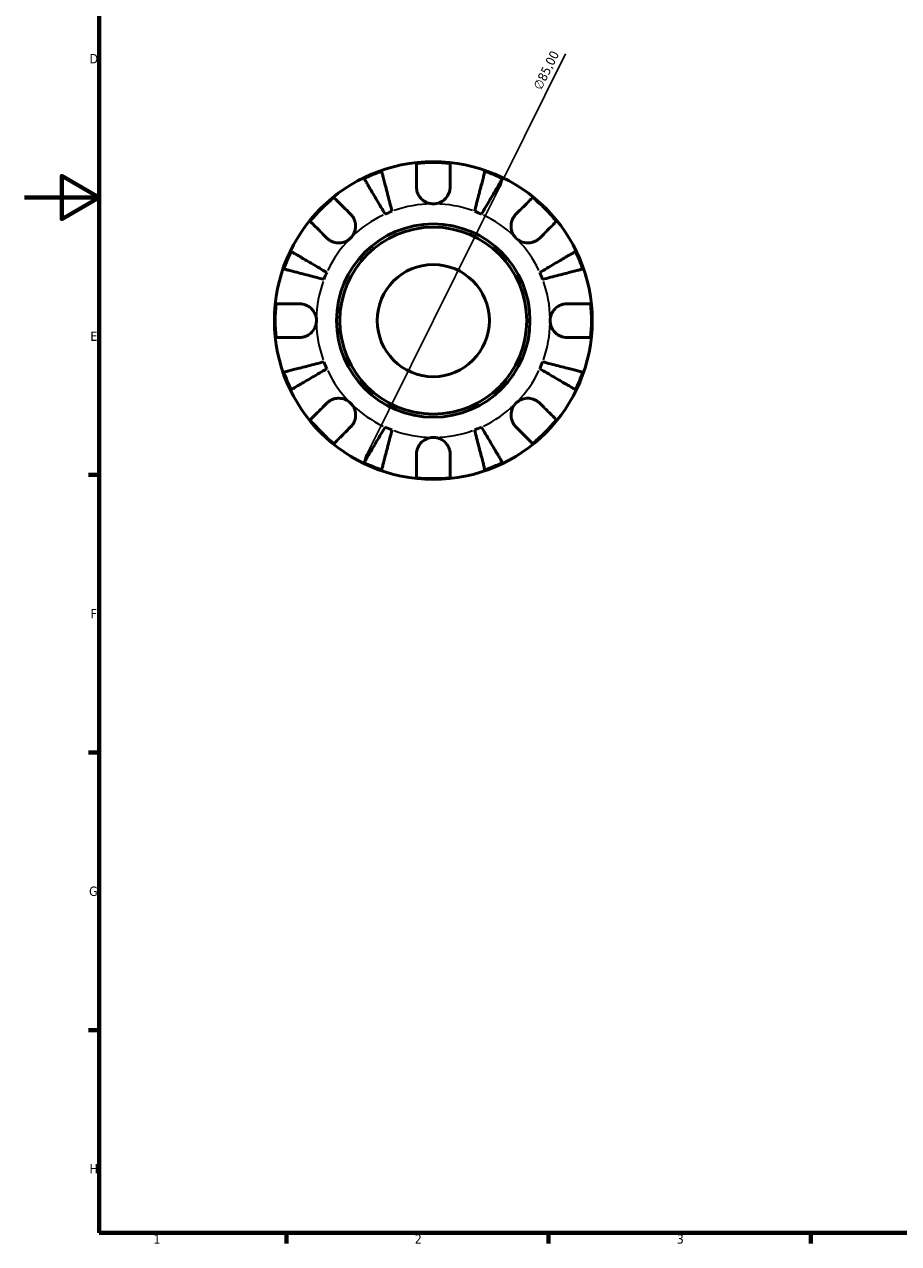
# Model space of a CAD drawing. Header units: millimetres. Extents: x 0 to 902, y 0 to 594.
# Tile 1 of 5: x 0 to 234, y 17 to 343. Entities that reach past the tile are written whole.
import ezdxf

# ---------------------------------------------------------------- set-up
doc = ezdxf.new("R2010")
doc.units = ezdxf.units.MM
for name, color, linetype, lineweight in [('Border (ISO)', 7, 'Continuous', 70), ('Dimension (ISO)', 7, 'Continuous', 25), ('Visible (ISO)', 7, 'Continuous', 50), ('Visible Narrow (ISO)', 7, 'Continuous', 35)]:
    doc.layers.add(name, color=color, linetype=linetype, lineweight=lineweight)
doc.styles.add('Note Text (ISO)', font='tahoma.ttf')
doc.dimstyles.new('Default (ISO)', dxfattribs={"dimtxt": 2.5, "dimasz": 2.5, "dimexe": 3.175, "dimexo": 0, "dimgap": 0.762, "dimtad": 1, "dimrnd": 1e-08, "dimzin": 0, "dimtxsty": 'Note Text (ISO)', "dimcen": 0.09, "dimdle": 10, "dimclrd": 256, "dimclre": 256, "dimclrt": 232, "dimazin": 0, "dimtfac": 1.40208, "dimtmove": 0, "dimatfit": 3, "dimfxl": 1, "dimtolj": 1, "dimtzin": 0, "dimlwd": -1, "dimlwe": -1, "dimarcsym": 0})

# ---------------------------------------------------------------- blocks, each defined once
blk = doc.blocks.new('Borders Default Border')
at = {"layer": 'Border (ISO)'}
for p, q in [((20, 222.75), (17.1, 222.75)), ((20, 148.5), (17.1, 148.5)), ((20, 74.25), (17.1, 74.25)), ((70.08, 20), (70.08, 17.1)), ((140.17, 20), (140.17, 17.1)), ((210.25, 20), (210.25, 17.1))]:
    blk.add_line(p, q, dxfattribs=at)
at = {"layer": 'Border (ISO)', "flags": 128}
for points in [[(20, 20), (20, 574), (821, 574), (821, 20), (20, 20)], [(0, 297), (20, 297), (10, 302.77), (10, 291.23), (20, 297)]]:
    blk.add_lwpolyline(points, dxfattribs=at)
at = {"layer": 'Border (ISO)', "color": 232, "true_color": 0xca0064, "char_height": 2.5, "attachment_point": 7, "style": 'Note Text (ISO)'}
for s, insert in [('D', (17.43, 332.88)), ('E', (17.64, 258.63)), ('F', (17.7, 184.38)), ('G', (17.31, 110.08)), ('H', (17.44, 35.88)), ('1', (34.48, 17.1)), ('2', (104.37, 17.1)), ('3', (174.43, 17.05))]:
    blk.add_mtext(s, dxfattribs=dict(at, insert=insert))
blk = doc.blocks.new('*D11')
at = {"layer": 'Defpoints', "color": 0, "transparency": 16777216}
for p in [(128.2, 302.14), (90.46, 225.97)]:
    blk.add_point(p, dxfattribs=at)
at = {"layer": 'Dimension (ISO)', "transparency": 16777216}
for p, q in [((128.2, 302.14), (144.71, 335.44)), ((91.57, 228.21), (127.09, 299.9))]:
    blk.add_line(p, q, dxfattribs=at)
for points in [[(126.72, 300.08), (127.46, 299.71), (128.2, 302.14)], [(91.2, 228.4), (91.94, 228.03), (90.46, 225.97)]]:
    blk.add_solid(points, dxfattribs=at)
at = {"layer": 'Dimension (ISO)', "color": 232, "true_color": 0xca0064, "transparency": 16777216, "insert": (135.93, 326.68), "char_height": 2.5, "attachment_point": 1, "rotation": 63.6393, "style": 'Note Text (ISO)'}
blk.add_mtext('\\A1;∅85,00', dxfattribs=at)

msp = doc.modelspace()

# ---------------------------------------------------------------- linework, layer by layer
at = {"layer": 'Visible (ISO)'}
for radius in [42.5, 25.85, 25, 15]:
    msp.add_circle((109.331, 264.055), radius, dxfattribs=at)
for radius, start, end in [(42.273, 109.05437, 115.94563), (42.273, 83.88919, 96.11081), (42.273, 64.05437, 70.94563), (42.273, 128.88919, 141.11081), (42.273, 38.88919, 51.11081), (31.25, 110.66622, 114.33378), (31.25, 65.66622, 69.33378), (42.273, 154.05437, 160.94563), (42.273, 19.05437, 25.94563), (31.25, 155.66622, 159.33378), (31.25, 20.66622, 24.33378), (42.273, 173.88919, 186.11081), (42.273, 353.88919, 6.11081), (31.25, 200.66622, 204.33378), (31.25, 335.66622, 339.33378), (42.273, 199.05437, 205.94563), (42.273, 334.05437, 340.94563), (42.273, 218.88919, 231.11081), (31.25, 245.66622, 249.33378), (31.25, 290.66622, 294.33378), (42.273, 308.88919, 321.11081), (42.273, 244.05437, 250.94563), (42.273, 289.05437, 295.94563), (42.273, 263.88919, 276.11081)]:
    msp.add_arc((109.331, 264.055), radius, start, end, dxfattribs=at)
for points, knots in [([(95.53, 304.012), (95.567, 303.869), (95.623, 303.654), (95.754, 303.145), (95.843, 302.803), (96.054, 301.987), (96.176, 301.514), (96.423, 300.561), (96.57, 299.993), (96.886, 298.769), (97.055, 298.114), (97.378, 296.866), (97.561, 296.158), (97.936, 294.71), (98.127, 293.971), (98.302, 293.294)], [0.2134337, 0.2134337, 0.2134337, 0.2134337, 0.41601, 0.41601, 0.6243485, 0.6243485, 0.832687, 0.832687, 1.0415719, 1.0415719, 1.2504568, 1.2504568, 1.4601279, 1.4601279, 1.6697991, 1.6697991, 1.6697991, 1.6697991]), ([(104.831, 299.805), (104.831, 300.306), (104.831, 300.814), (104.831, 301.93), (104.831, 302.519), (104.831, 303.505), (104.831, 303.994), (104.831, 304.838), (104.831, 305.193), (104.831, 305.718), (104.831, 305.94), (104.831, 306.088)], [5.50227189, 5.50227189, 5.50227189, 5.50227189, 5.66172607, 5.66172607, 5.87111315, 5.87111315, 6.07951382, 6.07951382, 6.28791448, 6.28791448, 6.49007585, 6.49007585, 6.49007585, 6.49007585]), ([(113.831, 306.088), (113.831, 305.94), (113.831, 305.718), (113.831, 305.193), (113.831, 304.838), (113.831, 303.994), (113.831, 303.505), (113.831, 302.519), (113.831, 301.93), (113.831, 300.814), (113.831, 300.306), (113.831, 299.805)], [0.21343841, 0.21343841, 0.21343841, 0.21343841, 0.41559978, 0.41559978, 0.62400044, 0.62400044, 0.8324011, 0.8324011, 1.04178819, 1.04178819, 1.20124236, 1.20124236, 1.20124236, 1.20124236]), ([(120.36, 293.294), (120.535, 293.971), (120.726, 294.71), (121.1, 296.158), (121.283, 296.866), (121.606, 298.114), (121.776, 298.769), (122.092, 299.993), (122.239, 300.561), (122.485, 301.514), (122.608, 301.987), (122.819, 302.803), (122.907, 303.145), (123.039, 303.654), (123.094, 303.869), (123.131, 304.012)], [5.0161165, 5.0161165, 5.0161165, 5.0161165, 5.2257877, 5.2257877, 5.4354588, 5.4354588, 5.6443437, 5.6443437, 5.8532286, 5.8532286, 6.0615671, 6.0615671, 6.2699056, 6.2699056, 6.472482, 6.472482, 6.472482, 6.472482]), ([(96.454, 292.529), (96.099, 293.131), (95.712, 293.789), (94.953, 295.077), (94.582, 295.708), (93.927, 296.819), (93.584, 297.402), (92.943, 298.49), (92.645, 298.996), (92.145, 299.844), (91.897, 300.265), (91.47, 300.991), (91.29, 301.296), (91.023, 301.748), (90.911, 301.94), (90.836, 302.067)], [5.0161165, 5.0161165, 5.0161165, 5.0161165, 5.2257877, 5.2257877, 5.4354588, 5.4354588, 5.6443437, 5.6443437, 5.8532286, 5.8532286, 6.0615671, 6.0615671, 6.2699056, 6.2699056, 6.472482, 6.472482, 6.472482, 6.472482]), ([(127.826, 302.067), (127.751, 301.94), (127.638, 301.748), (127.372, 301.296), (127.192, 300.991), (126.764, 300.265), (126.516, 299.844), (126.017, 298.996), (125.719, 298.49), (125.078, 297.402), (124.734, 296.819), (124.08, 295.708), (123.708, 295.077), (122.949, 293.789), (122.562, 293.131), (122.207, 292.529)], [0.2134337, 0.2134337, 0.2134337, 0.2134337, 0.41601, 0.41601, 0.6243485, 0.6243485, 0.832687, 0.832687, 1.0415719, 1.0415719, 1.2504568, 1.2504568, 1.4601279, 1.4601279, 1.6697991, 1.6697991, 1.6697991, 1.6697991]), ([(82.791, 296.959), (82.896, 296.854), (83.053, 296.697), (83.424, 296.326), (83.675, 296.075), (84.271, 295.478), (84.617, 295.133), (85.315, 294.435), (85.731, 294.019), (86.52, 293.229), (86.88, 292.87), (87.234, 292.516)], [0.21343841, 0.21343841, 0.21343841, 0.21343841, 0.41559978, 0.41559978, 0.62400044, 0.62400044, 0.8324011, 0.8324011, 1.04178819, 1.04178819, 1.20124236, 1.20124236, 1.20124236, 1.20124236]), ([(109.331, 295.305), (108.912, 295.305), (108.496, 295.364), (107.606, 295.618), (107.146, 295.839), (106.357, 296.397), (106.025, 296.717), (105.509, 297.397), (105.314, 297.739), (105.075, 298.324), (105.002, 298.554), (104.899, 298.995), (104.866, 299.205), (104.836, 299.546), (104.831, 299.676), (104.831, 299.805)], [0, 0, 0, 0, 0.1255823, 0.1255823, 0.27758688, 0.27758688, 0.41565829, 0.41565829, 0.53558864, 0.53558864, 0.6106285, 0.6106285, 0.67830711, 0.67830711, 0.7205994, 0.7205994, 0.7205994, 0.7205994]), ([(113.831, 299.805), (113.831, 299.596), (113.816, 299.385), (113.756, 298.963), (113.711, 298.753), (113.574, 298.283), (113.473, 298.026), (113.122, 297.331), (112.822, 296.92), (112.053, 296.179), (111.581, 295.868), (110.515, 295.423), (109.926, 295.305), (109.331, 295.305)], [-0.72877811, -0.72877811, -0.72877811, -0.72877811, -0.65864576, -0.65864576, -0.58948737, -0.58948737, -0.50282865, -0.50282865, -0.34782332, -0.34782332, -0.17870564, -0.17870564, 0, 0, 0, 0]), ([(131.428, 292.516), (131.782, 292.87), (132.141, 293.229), (132.93, 294.019), (133.347, 294.435), (134.044, 295.133), (134.39, 295.478), (134.987, 296.075), (135.237, 296.326), (135.609, 296.697), (135.766, 296.854), (135.87, 296.959)], [5.50227189, 5.50227189, 5.50227189, 5.50227189, 5.66172607, 5.66172607, 5.87111315, 5.87111315, 6.07951382, 6.07951382, 6.28791448, 6.28791448, 6.49007585, 6.49007585, 6.49007585, 6.49007585]), ([(80.87, 286.152), (80.516, 286.506), (80.157, 286.865), (79.367, 287.655), (78.951, 288.071), (78.253, 288.769), (77.908, 289.114), (77.311, 289.711), (77.06, 289.962), (76.689, 290.333), (76.532, 290.49), (76.427, 290.595)], [5.50227189, 5.50227189, 5.50227189, 5.50227189, 5.66172607, 5.66172607, 5.87111315, 5.87111315, 6.07951382, 6.07951382, 6.28791448, 6.28791448, 6.49007585, 6.49007585, 6.49007585, 6.49007585]), ([(87.234, 292.516), (87.323, 292.427), (87.409, 292.333), (87.677, 292.016), (87.843, 291.776), (88.139, 291.242), (88.265, 290.949), (88.491, 290.201), (88.557, 289.741), (88.544, 288.709), (88.43, 288.148), (87.987, 287.073), (87.655, 286.573), (87.234, 286.152)], [-0.72474413, -0.72474413, -0.72474413, -0.72474413, -0.68292689, -0.68292689, -0.58946764, -0.58946764, -0.49014387, -0.49014387, -0.34933517, -0.34933517, -0.17856496, -0.17856496, 0, 0, 0, 0]), ([(131.428, 286.152), (131.187, 286.393), (130.974, 286.661), (130.6, 287.259), (130.445, 287.591), (130.18, 288.402), (130.105, 288.889), (130.114, 289.839), (130.19, 290.295), (130.429, 291.028), (130.557, 291.314), (130.86, 291.839), (131.031, 292.078), (131.288, 292.372), (131.357, 292.445), (131.428, 292.516)], [0, 0, 0, 0, 0.10230486, 0.10230486, 0.2116531, 0.2116531, 0.35868741, 0.35868741, 0.49861539, 0.49861539, 0.59613895, 0.59613895, 0.69034298, 0.69034298, 0.72355027, 0.72355027, 0.72355027, 0.72355027]), ([(142.234, 290.595), (142.13, 290.49), (141.973, 290.333), (141.601, 289.962), (141.351, 289.711), (140.754, 289.114), (140.408, 288.769), (139.71, 288.071), (139.294, 287.655), (138.505, 286.865), (138.146, 286.506), (137.792, 286.152)], [0.21343841, 0.21343841, 0.21343841, 0.21343841, 0.41559978, 0.41559978, 0.62400044, 0.62400044, 0.8324011, 0.8324011, 1.04178819, 1.04178819, 1.20124236, 1.20124236, 1.20124236, 1.20124236]), ([(87.234, 286.152), (86.992, 285.911), (86.725, 285.698), (86.126, 285.325), (85.795, 285.17), (84.983, 284.905), (84.497, 284.83), (83.546, 284.839), (83.091, 284.914), (82.358, 285.153), (82.072, 285.281), (81.546, 285.584), (81.308, 285.756), (81.014, 286.012), (80.941, 286.081), (80.87, 286.152)], [0, 0, 0, 0, 0.10230486, 0.10230486, 0.2116531, 0.2116531, 0.35868741, 0.35868741, 0.49861539, 0.49861539, 0.59613895, 0.59613895, 0.69034298, 0.69034298, 0.72355027, 0.72355027, 0.72355027, 0.72355027]), ([(137.792, 286.152), (137.703, 286.063), (137.609, 285.977), (137.292, 285.709), (137.052, 285.543), (136.518, 285.247), (136.224, 285.121), (135.477, 284.895), (135.017, 284.829), (133.985, 284.842), (133.424, 284.956), (132.349, 285.398), (131.849, 285.731), (131.428, 286.152)], [-0.72474413, -0.72474413, -0.72474413, -0.72474413, -0.68292689, -0.68292689, -0.58946764, -0.58946764, -0.49014387, -0.49014387, -0.34933517, -0.34933517, -0.17856496, -0.17856496, 0, 0, 0, 0]), ([(71.319, 282.55), (71.446, 282.475), (71.637, 282.363), (72.09, 282.096), (72.395, 281.916), (73.121, 281.489), (73.542, 281.241), (74.39, 280.741), (74.896, 280.443), (75.984, 279.802), (76.567, 279.459), (77.678, 278.804), (78.309, 278.433), (79.597, 277.674), (80.255, 277.287), (80.857, 276.932)], [0.2134337, 0.2134337, 0.2134337, 0.2134337, 0.41601, 0.41601, 0.6243485, 0.6243485, 0.832687, 0.832687, 1.0415719, 1.0415719, 1.2504568, 1.2504568, 1.4601279, 1.4601279, 1.6697991, 1.6697991, 1.6697991, 1.6697991]), ([(137.804, 276.932), (138.407, 277.287), (139.064, 277.674), (140.353, 278.433), (140.983, 278.804), (142.094, 279.459), (142.677, 279.802), (143.766, 280.443), (144.272, 280.741), (145.12, 281.241), (145.541, 281.489), (146.267, 281.916), (146.572, 282.096), (147.024, 282.363), (147.215, 282.475), (147.343, 282.55)], [5.0161165, 5.0161165, 5.0161165, 5.0161165, 5.2257877, 5.2257877, 5.4354588, 5.4354588, 5.6443437, 5.6443437, 5.8532286, 5.8532286, 6.0615671, 6.0615671, 6.2699056, 6.2699056, 6.472482, 6.472482, 6.472482, 6.472482]), ([(80.092, 275.084), (79.415, 275.259), (78.676, 275.45), (77.228, 275.825), (76.52, 276.008), (75.272, 276.331), (74.616, 276.5), (73.393, 276.816), (72.825, 276.963), (71.872, 277.21), (71.399, 277.332), (70.583, 277.543), (70.241, 277.632), (69.732, 277.763), (69.517, 277.819), (69.374, 277.856)], [5.0161165, 5.0161165, 5.0161165, 5.0161165, 5.2257877, 5.2257877, 5.4354588, 5.4354588, 5.6443437, 5.6443437, 5.8532286, 5.8532286, 6.0615671, 6.0615671, 6.2699056, 6.2699056, 6.472482, 6.472482, 6.472482, 6.472482]), ([(149.287, 277.856), (149.144, 277.819), (148.929, 277.763), (148.421, 277.632), (148.078, 277.543), (147.262, 277.332), (146.789, 277.21), (145.836, 276.963), (145.268, 276.816), (144.045, 276.5), (143.39, 276.331), (142.141, 276.008), (141.433, 275.825), (139.986, 275.45), (139.246, 275.259), (138.57, 275.084)], [0.2134337, 0.2134337, 0.2134337, 0.2134337, 0.41601, 0.41601, 0.6243485, 0.6243485, 0.832687, 0.832687, 1.0415719, 1.0415719, 1.2504568, 1.2504568, 1.4601279, 1.4601279, 1.6697991, 1.6697991, 1.6697991, 1.6697991]), ([(67.298, 268.555), (67.446, 268.555), (67.668, 268.555), (68.193, 268.555), (68.548, 268.555), (69.392, 268.555), (69.881, 268.555), (70.867, 268.555), (71.456, 268.555), (72.572, 268.555), (73.08, 268.555), (73.581, 268.555)], [0.21343841, 0.21343841, 0.21343841, 0.21343841, 0.41559978, 0.41559978, 0.62400044, 0.62400044, 0.8324011, 0.8324011, 1.04178819, 1.04178819, 1.20124236, 1.20124236, 1.20124236, 1.20124236]), ([(73.581, 268.555), (73.736, 268.555), (73.892, 268.547), (74.312, 268.503), (74.576, 268.452), (75.127, 268.292), (75.412, 268.177), (76.099, 267.814), (76.478, 267.531), (77.202, 266.785), (77.516, 266.31), (77.963, 265.238), (78.081, 264.649), (78.081, 264.055)], [-0.71968867, -0.71968867, -0.71968867, -0.71968867, -0.66913349, -0.66913349, -0.58448293, -0.58448293, -0.49008499, -0.49008499, -0.34765985, -0.34765985, -0.17827673, -0.17827673, 0, 0, 0, 0]), ([(140.581, 264.055), (140.581, 264.456), (140.634, 264.855), (140.857, 265.669), (141.036, 266.076), (141.58, 266.941), (141.979, 267.365), (142.746, 267.92), (143.071, 268.098), (143.67, 268.338), (143.936, 268.416), (144.482, 268.524), (144.762, 268.552), (145.052, 268.555), (145.066, 268.555), (145.081, 268.555)], [-3.12621297, -3.12621297, -3.12621297, -3.12621297, -3.00592131, -3.00592131, -2.87295675, -2.87295675, -2.69789372, -2.69789372, -2.58338701, -2.58338701, -2.49547573, -2.49547573, -2.40310236, -2.40310236, -2.39831682, -2.39831682, -2.39831682, -2.39831682]), ([(145.081, 268.555), (145.581, 268.555), (146.089, 268.555), (147.205, 268.555), (147.794, 268.555), (148.781, 268.555), (149.27, 268.555), (150.114, 268.555), (150.468, 268.555), (150.993, 268.555), (151.215, 268.555), (151.363, 268.555)], [5.50227189, 5.50227189, 5.50227189, 5.50227189, 5.66172607, 5.66172607, 5.87111315, 5.87111315, 6.07951382, 6.07951382, 6.28791448, 6.28791448, 6.49007585, 6.49007585, 6.49007585, 6.49007585]), ([(78.081, 264.055), (78.081, 263.654), (78.027, 263.255), (77.805, 262.441), (77.625, 262.034), (77.082, 261.169), (76.683, 260.745), (75.915, 260.19), (75.59, 260.012), (74.991, 259.773), (74.726, 259.695), (74.179, 259.586), (73.899, 259.558), (73.609, 259.555), (73.595, 259.555), (73.581, 259.555)], [-3.12621297, -3.12621297, -3.12621297, -3.12621297, -3.00592131, -3.00592131, -2.87295675, -2.87295675, -2.69789372, -2.69789372, -2.58338701, -2.58338701, -2.49547573, -2.49547573, -2.40310236, -2.40310236, -2.39831682, -2.39831682, -2.39831682, -2.39831682]), ([(145.081, 259.555), (144.926, 259.555), (144.769, 259.563), (144.349, 259.607), (144.086, 259.658), (143.534, 259.819), (143.249, 259.933), (142.563, 260.296), (142.183, 260.579), (141.459, 261.325), (141.145, 261.801), (140.698, 262.872), (140.581, 263.461), (140.581, 264.055)], [-0.71968867, -0.71968867, -0.71968867, -0.71968867, -0.66913349, -0.66913349, -0.58448293, -0.58448293, -0.49008499, -0.49008499, -0.34765985, -0.34765985, -0.17827673, -0.17827673, 0, 0, 0, 0]), ([(73.581, 259.555), (73.08, 259.555), (72.572, 259.555), (71.456, 259.555), (70.867, 259.555), (69.881, 259.555), (69.392, 259.555), (68.548, 259.555), (68.193, 259.555), (67.668, 259.555), (67.446, 259.555), (67.298, 259.555)], [5.50227189, 5.50227189, 5.50227189, 5.50227189, 5.66172607, 5.66172607, 5.87111315, 5.87111315, 6.07951382, 6.07951382, 6.28791448, 6.28791448, 6.49007585, 6.49007585, 6.49007585, 6.49007585]), ([(151.363, 259.555), (151.215, 259.555), (150.993, 259.555), (150.468, 259.555), (150.114, 259.555), (149.27, 259.555), (148.781, 259.555), (147.794, 259.555), (147.205, 259.555), (146.089, 259.555), (145.581, 259.555), (145.081, 259.555)], [0.21343841, 0.21343841, 0.21343841, 0.21343841, 0.41559978, 0.41559978, 0.62400044, 0.62400044, 0.8324011, 0.8324011, 1.04178819, 1.04178819, 1.20124236, 1.20124236, 1.20124236, 1.20124236]), ([(69.374, 250.255), (69.517, 250.292), (69.732, 250.347), (70.241, 250.479), (70.583, 250.567), (71.399, 250.778), (71.872, 250.901), (72.825, 251.147), (73.393, 251.294), (74.616, 251.61), (75.272, 251.78), (76.52, 252.103), (77.228, 252.286), (78.676, 252.66), (79.415, 252.851), (80.092, 253.026)], [0.2134337, 0.2134337, 0.2134337, 0.2134337, 0.41601, 0.41601, 0.6243485, 0.6243485, 0.832687, 0.832687, 1.0415719, 1.0415719, 1.2504568, 1.2504568, 1.4601279, 1.4601279, 1.6697991, 1.6697991, 1.6697991, 1.6697991]), ([(138.57, 253.026), (139.246, 252.851), (139.986, 252.66), (141.433, 252.286), (142.141, 252.103), (143.39, 251.78), (144.045, 251.61), (145.268, 251.294), (145.836, 251.147), (146.789, 250.901), (147.262, 250.778), (148.078, 250.567), (148.421, 250.479), (148.929, 250.347), (149.144, 250.292), (149.287, 250.255)], [5.0161165, 5.0161165, 5.0161165, 5.0161165, 5.2257877, 5.2257877, 5.4354588, 5.4354588, 5.6443437, 5.6443437, 5.8532286, 5.8532286, 6.0615671, 6.0615671, 6.2699056, 6.2699056, 6.472482, 6.472482, 6.472482, 6.472482]), ([(80.857, 251.179), (80.255, 250.824), (79.597, 250.436), (78.309, 249.678), (77.678, 249.306), (76.567, 248.652), (75.984, 248.308), (74.896, 247.667), (74.39, 247.369), (73.542, 246.87), (73.121, 246.622), (72.395, 246.194), (72.09, 246.014), (71.637, 245.748), (71.446, 245.635), (71.319, 245.56)], [5.0161165, 5.0161165, 5.0161165, 5.0161165, 5.2257877, 5.2257877, 5.4354588, 5.4354588, 5.6443437, 5.6443437, 5.8532286, 5.8532286, 6.0615671, 6.0615671, 6.2699056, 6.2699056, 6.472482, 6.472482, 6.472482, 6.472482]), ([(147.343, 245.56), (147.215, 245.635), (147.024, 245.748), (146.572, 246.014), (146.267, 246.194), (145.541, 246.622), (145.12, 246.87), (144.272, 247.369), (143.766, 247.667), (142.677, 248.308), (142.094, 248.652), (140.983, 249.306), (140.353, 249.678), (139.064, 250.436), (138.407, 250.824), (137.804, 251.179)], [0.2134337, 0.2134337, 0.2134337, 0.2134337, 0.41601, 0.41601, 0.6243485, 0.6243485, 0.832687, 0.832687, 1.0415719, 1.0415719, 1.2504568, 1.2504568, 1.4601279, 1.4601279, 1.6697991, 1.6697991, 1.6697991, 1.6697991]), ([(76.427, 237.516), (76.532, 237.62), (76.689, 237.777), (77.06, 238.149), (77.311, 238.399), (77.908, 238.996), (78.253, 239.342), (78.951, 240.039), (79.367, 240.456), (80.157, 241.245), (80.516, 241.604), (80.87, 241.958)], [0.21343841, 0.21343841, 0.21343841, 0.21343841, 0.41559978, 0.41559978, 0.62400044, 0.62400044, 0.8324011, 0.8324011, 1.04178819, 1.04178819, 1.20124236, 1.20124236, 1.20124236, 1.20124236]), ([(80.87, 241.958), (80.959, 242.047), (81.053, 242.133), (81.37, 242.401), (81.61, 242.567), (82.144, 242.864), (82.437, 242.989), (83.185, 243.216), (83.645, 243.282), (84.677, 243.268), (85.237, 243.154), (86.313, 242.712), (86.813, 242.379), (87.234, 241.958)], [-0.72474413, -0.72474413, -0.72474413, -0.72474413, -0.68292689, -0.68292689, -0.58946764, -0.58946764, -0.49014387, -0.49014387, -0.34933517, -0.34933517, -0.17856496, -0.17856496, 0, 0, 0, 0]), ([(87.234, 241.958), (87.475, 241.717), (87.688, 241.449), (88.061, 240.851), (88.216, 240.52), (88.481, 239.708), (88.556, 239.222), (88.547, 238.271), (88.471, 237.816), (88.233, 237.082), (88.105, 236.796), (87.802, 236.271), (87.63, 236.033), (87.374, 235.739), (87.305, 235.665), (87.234, 235.594)], [0, 0, 0, 0, 0.10230486, 0.10230486, 0.2116531, 0.2116531, 0.35868741, 0.35868741, 0.49861539, 0.49861539, 0.59613895, 0.59613895, 0.69034298, 0.69034298, 0.72355027, 0.72355027, 0.72355027, 0.72355027]), ([(131.428, 235.594), (131.339, 235.683), (131.252, 235.777), (130.985, 236.094), (130.818, 236.334), (130.522, 236.868), (130.397, 237.162), (130.17, 237.909), (130.104, 238.369), (130.118, 239.401), (130.232, 239.962), (130.674, 241.037), (131.007, 241.537), (131.428, 241.958)], [-0.72474413, -0.72474413, -0.72474413, -0.72474413, -0.68292689, -0.68292689, -0.58946764, -0.58946764, -0.49014387, -0.49014387, -0.34933517, -0.34933517, -0.17856496, -0.17856496, 0, 0, 0, 0]), ([(131.428, 241.958), (131.669, 242.199), (131.937, 242.412), (132.535, 242.786), (132.866, 242.941), (133.678, 243.206), (134.164, 243.28), (135.115, 243.272), (135.57, 243.196), (136.304, 242.957), (136.589, 242.829), (137.115, 242.526), (137.353, 242.355), (137.647, 242.098), (137.721, 242.029), (137.792, 241.958)], [0, 0, 0, 0, 0.10230486, 0.10230486, 0.2116531, 0.2116531, 0.35868741, 0.35868741, 0.49861539, 0.49861539, 0.59613895, 0.59613895, 0.69034298, 0.69034298, 0.72355027, 0.72355027, 0.72355027, 0.72355027]), ([(137.792, 241.958), (138.146, 241.604), (138.505, 241.245), (139.294, 240.456), (139.71, 240.039), (140.408, 239.342), (140.754, 238.996), (141.351, 238.399), (141.601, 238.149), (141.973, 237.777), (142.13, 237.62), (142.234, 237.516)], [5.50227189, 5.50227189, 5.50227189, 5.50227189, 5.66172607, 5.66172607, 5.87111315, 5.87111315, 6.07951382, 6.07951382, 6.28791448, 6.28791448, 6.49007585, 6.49007585, 6.49007585, 6.49007585]), ([(87.234, 235.594), (86.88, 235.24), (86.52, 234.881), (85.731, 234.092), (85.315, 233.675), (84.617, 232.978), (84.271, 232.632), (83.675, 232.035), (83.424, 231.785), (83.053, 231.413), (82.896, 231.256), (82.791, 231.152)], [5.50227189, 5.50227189, 5.50227189, 5.50227189, 5.66172607, 5.66172607, 5.87111315, 5.87111315, 6.07951382, 6.07951382, 6.28791448, 6.28791448, 6.49007585, 6.49007585, 6.49007585, 6.49007585]), ([(90.836, 226.043), (90.911, 226.17), (91.023, 226.362), (91.29, 226.814), (91.47, 227.119), (91.897, 227.845), (92.145, 228.266), (92.645, 229.114), (92.943, 229.62), (93.584, 230.709), (93.927, 231.292), (94.582, 232.403), (94.953, 233.033), (95.712, 234.322), (96.099, 234.979), (96.454, 235.581)], [0.2134337, 0.2134337, 0.2134337, 0.2134337, 0.41601, 0.41601, 0.6243485, 0.6243485, 0.832687, 0.832687, 1.0415719, 1.0415719, 1.2504568, 1.2504568, 1.4601279, 1.4601279, 1.6697991, 1.6697991, 1.6697991, 1.6697991]), ([(122.207, 235.581), (122.562, 234.979), (122.949, 234.322), (123.708, 233.033), (124.08, 232.403), (124.734, 231.292), (125.078, 230.709), (125.719, 229.62), (126.017, 229.114), (126.516, 228.266), (126.764, 227.845), (127.192, 227.119), (127.372, 226.814), (127.638, 226.362), (127.751, 226.17), (127.826, 226.043)], [5.0161165, 5.0161165, 5.0161165, 5.0161165, 5.2257877, 5.2257877, 5.4354588, 5.4354588, 5.6443437, 5.6443437, 5.8532286, 5.8532286, 6.0615671, 6.0615671, 6.2699056, 6.2699056, 6.472482, 6.472482, 6.472482, 6.472482]), ([(135.87, 231.152), (135.766, 231.256), (135.609, 231.413), (135.237, 231.785), (134.987, 232.035), (134.39, 232.632), (134.044, 232.978), (133.347, 233.675), (132.93, 234.092), (132.141, 234.881), (131.782, 235.24), (131.428, 235.594)], [0.21343841, 0.21343841, 0.21343841, 0.21343841, 0.41559978, 0.41559978, 0.62400044, 0.62400044, 0.8324011, 0.8324011, 1.04178819, 1.04178819, 1.20124236, 1.20124236, 1.20124236, 1.20124236]), ([(98.302, 234.816), (98.127, 234.139), (97.936, 233.4), (97.561, 231.953), (97.378, 231.244), (97.055, 229.996), (96.886, 229.341), (96.57, 228.118), (96.423, 227.55), (96.176, 226.596), (96.054, 226.124), (95.843, 225.308), (95.754, 224.965), (95.623, 224.457), (95.567, 224.242), (95.53, 224.099)], [5.0161165, 5.0161165, 5.0161165, 5.0161165, 5.2257877, 5.2257877, 5.4354588, 5.4354588, 5.6443437, 5.6443437, 5.8532286, 5.8532286, 6.0615671, 6.0615671, 6.2699056, 6.2699056, 6.472482, 6.472482, 6.472482, 6.472482]), ([(104.831, 228.305), (104.831, 228.46), (104.839, 228.617), (104.883, 229.037), (104.934, 229.3), (105.094, 229.852), (105.209, 230.136), (105.572, 230.823), (105.855, 231.203), (106.6, 231.927), (107.076, 232.241), (108.148, 232.687), (108.736, 232.805), (109.331, 232.805)], [-0.71968867, -0.71968867, -0.71968867, -0.71968867, -0.66913349, -0.66913349, -0.58448293, -0.58448293, -0.49008499, -0.49008499, -0.34765985, -0.34765985, -0.17827673, -0.17827673, 0, 0, 0, 0]), ([(109.331, 232.805), (109.732, 232.805), (110.131, 232.752), (110.945, 232.529), (111.352, 232.35), (112.217, 231.806), (112.641, 231.407), (113.196, 230.64), (113.374, 230.315), (113.613, 229.716), (113.691, 229.45), (113.8, 228.903), (113.828, 228.624), (113.831, 228.334), (113.831, 228.319), (113.831, 228.305)], [-3.12621297, -3.12621297, -3.12621297, -3.12621297, -3.00592131, -3.00592131, -2.87295675, -2.87295675, -2.69789372, -2.69789372, -2.58338701, -2.58338701, -2.49547573, -2.49547573, -2.40310236, -2.40310236, -2.39831682, -2.39831682, -2.39831682, -2.39831682]), ([(123.131, 224.099), (123.094, 224.242), (123.039, 224.457), (122.907, 224.965), (122.819, 225.308), (122.608, 226.124), (122.485, 226.596), (122.239, 227.55), (122.092, 228.118), (121.776, 229.341), (121.606, 229.996), (121.283, 231.244), (121.1, 231.953), (120.726, 233.4), (120.535, 234.139), (120.36, 234.816)], [0.2134337, 0.2134337, 0.2134337, 0.2134337, 0.41601, 0.41601, 0.6243485, 0.6243485, 0.832687, 0.832687, 1.0415719, 1.0415719, 1.2504568, 1.2504568, 1.4601279, 1.4601279, 1.6697991, 1.6697991, 1.6697991, 1.6697991]), ([(104.831, 222.023), (104.831, 222.17), (104.831, 222.393), (104.831, 222.918), (104.831, 223.272), (104.831, 224.116), (104.831, 224.605), (104.831, 225.592), (104.831, 226.18), (104.831, 227.297), (104.831, 227.805), (104.831, 228.305)], [0.21343841, 0.21343841, 0.21343841, 0.21343841, 0.41559978, 0.41559978, 0.62400044, 0.62400044, 0.8324011, 0.8324011, 1.04178819, 1.04178819, 1.20124236, 1.20124236, 1.20124236, 1.20124236]), ([(113.831, 228.305), (113.831, 227.805), (113.831, 227.297), (113.831, 226.18), (113.831, 225.592), (113.831, 224.605), (113.831, 224.116), (113.831, 223.272), (113.831, 222.918), (113.831, 222.393), (113.831, 222.17), (113.831, 222.023)], [5.50227189, 5.50227189, 5.50227189, 5.50227189, 5.66172607, 5.66172607, 5.87111315, 5.87111315, 6.07951382, 6.07951382, 6.28791448, 6.28791448, 6.49007585, 6.49007585, 6.49007585, 6.49007585])]:
    msp.add_open_spline(points, degree=3, knots=knots, dxfattribs=at)
at = {"layer": 'Visible Narrow (ISO)'}
for start, end in [(91.03331, 109.63291), (70.36709, 88.96669), (115.36709, 133.96669), (46.03331, 64.63291), (136.03331, 154.63291), (25.36709, 43.96669), (160.36709, 178.96669), (1.03331, 19.63291), (181.03331, 199.63291), (340.36709, 358.96669), (205.36709, 223.96669), (316.03331, 334.63291), (226.03331, 244.63291), (295.36709, 313.96669), (250.36709, 268.96669), (271.03331, 289.63291)]:
    msp.add_arc((109.331, 264.055), 31.25, start, end, dxfattribs=at)

# ---------------------------------------------------------------- block references
msp.add_blockref('Borders Default Border', (0, 0))

# ---------------------------------------------------------------- dimensions: what is measured, and where the dimension line sits
at = {"layer": 'Dimension (ISO)'}
dim = msp.add_diameter_dim_2p(p1=(90.46, 225.974), p2=(128.202, 302.136), dimstyle='Default (ISO)', override={"dimdec": 2, "dimlfac": 1, "dimtp": 0, "dimtm": 0, "dimtdec": 2, "dimatfit": 2}, dxfattribs=at)
dim.commit()
dim.dimension.update_dxf_attribs({"geometry": '*D11', "text_midpoint": (141.929, 329.837), "dimtype": 163})

doc.saveas('drawing.dxf')
